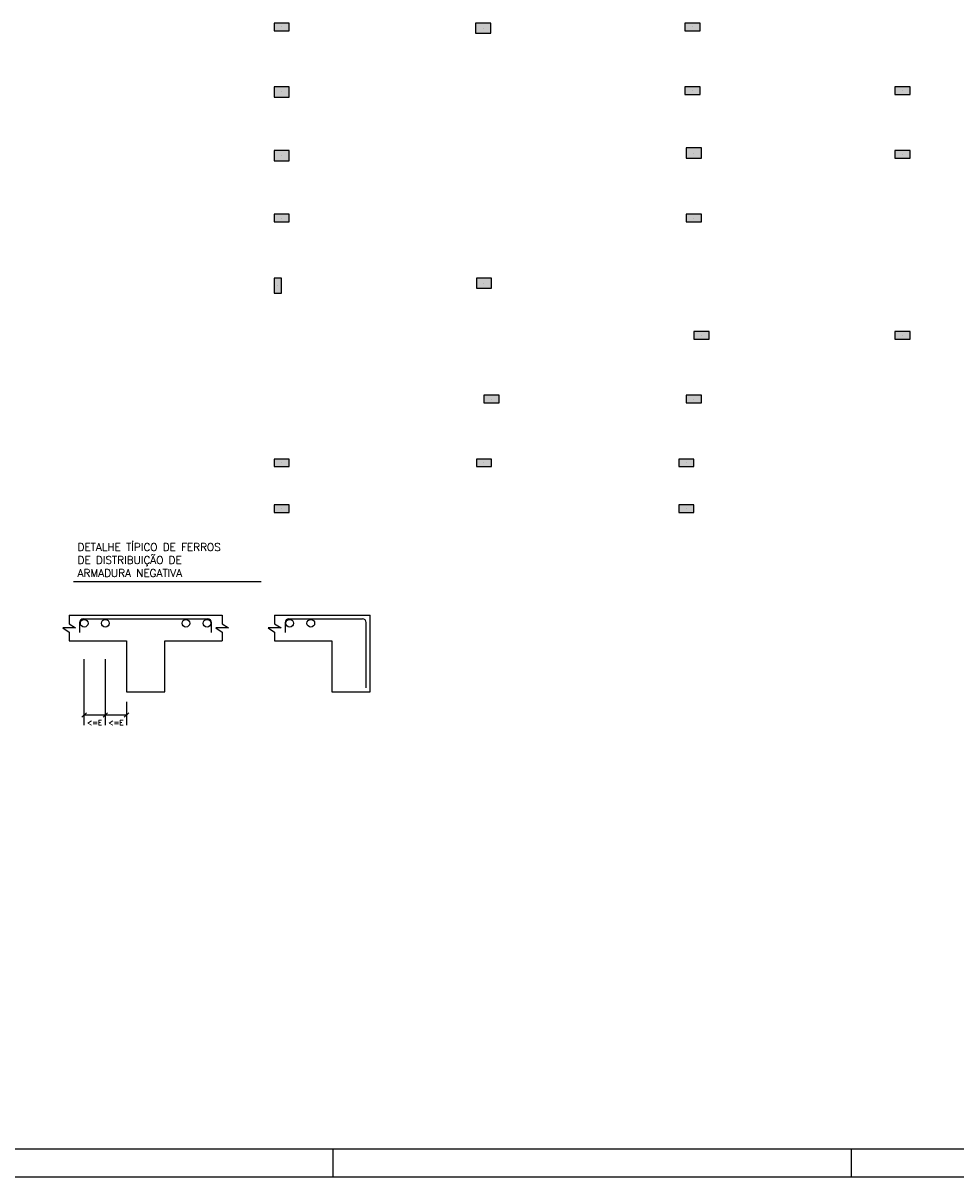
# Model space of a CAD drawing. Extents: x 0 to 119, y 0 to 84.
# Tile 8 of 14: x 52 to 86, y 0 to 41. Entities that reach past the tile are written whole.
import ezdxf

# ---------------------------------------------------------------- set-up
doc = ezdxf.new("R2010")
doc.units = 0
doc.header["$MEASUREMENT"] = 0
for name, color, linetype in [('1', 1, 'CONTINUOUS'), ('2', 2, 'CONTINUOUS'), ('3', 3, 'CONTINUOUS'), ('6', 6, 'CONTINUOUS'), ('8', 8, 'CONTINUOUS'), ('9', 9, 'CONTINUOUS')]:
    doc.layers.add(name, color=color, linetype=linetype)
doc.styles.get("Standard").update_dxf_attribs({"font": 'ROMANS.SHX'})

msp = doc.modelspace()

# ---------------------------------------------------------------- linework, layer by layer
at = {"layer": '1', "linetype": 'Continuous'}
for p, q in [((61.565954, 41.010004), (61.565954, 41.010004)), ((68.756863, 40.964549), (68.756863, 40.964549)), ((76.220499, 41.010004), (76.220499, 41.010004)), ((61.565954, 38.691822), (61.565954, 38.691822)), ((76.220499, 38.737276), (76.220499, 38.737276)), ((83.711408, 38.737276), (83.711408, 38.737276)), ((61.565954, 36.419095), (61.565954, 36.419095)), ((76.275045, 36.510004), (76.275045, 36.510004)), ((83.711408, 36.464549), (83.711408, 36.464549)), ((61.565954, 34.191822), (61.565954, 34.191822)), ((76.275045, 34.191822), (76.275045, 34.191822)), ((61.42959, 31.782731), (61.42959, 31.782731)), ((68.784135, 31.87364), (68.784135, 31.87364)), ((76.547772, 30.010004), (76.547772, 30.010004)), ((83.711408, 30.010004), (83.711408, 30.010004)), ((69.056863, 27.737276), (69.056863, 27.737276)), ((76.275045, 27.737276), (76.275045, 27.737276)), ((61.565954, 25.464549), (61.565954, 25.464549)), ((68.784135, 25.464549), (68.784135, 25.464549)), ((76.002317, 25.464549), (76.002317, 25.464549)), ((61.565954, 23.828185), (61.565954, 23.828185)), ((76.002317, 23.828185), (76.002317, 23.828185)), ((63.400002, 0), (63.400002, 1)), ((81.900002, 0), (81.900002, 1)), ((0, 0), (118.900002, 0))]:
    msp.add_line(p, q, dxfattribs=at)
at = {"layer": '2', "linetype": 'Continuous'}
for p, q in [((54.141225, 21.235684), (60.832259, 21.235684)), ((53.984572, 20.030462), (59.439118, 20.030462)), ((61.315179, 20.030462), (64.72427, 20.030462)), ((64.72427, 17.303189), (64.72427, 20.030462)), ((53.984572, 19.121371), (56.030027, 19.121371)), ((56.030027, 19.121371), (56.030027, 17.303189)), ((57.393663, 17.303189), (57.393663, 19.121371)), ((57.393663, 19.121371), (59.439118, 19.121371)), ((61.315179, 19.121371), (63.360634, 19.121371)), ((63.360634, 19.121371), (63.360634, 17.303189)), ((54.521037, 16.110479), (54.521037, 18.465798)), ((55.275528, 16.110479), (55.275528, 18.465798)), ((56.030027, 17.303189), (57.393663, 17.303189)), ((63.360634, 17.303189), (64.72427, 17.303189)), ((56.030027, 16.939558), (56.030027, 16.110479)), ((54.440685, 16.393765), (54.601388, 16.554454)), ((54.521037, 16.474109), (55.275528, 16.474109)), ((55.195177, 16.393765), (55.35588, 16.554454)), ((55.195177, 16.393765), (55.35588, 16.554454)), ((55.275528, 16.474109), (56.030027, 16.474109)), ((55.949676, 16.393765), (56.110378, 16.554454))]:
    msp.add_line(p, q, dxfattribs=at)
for points in [[(61.838681, 40.87364), (61.838681, 41.146367), (61.293226, 41.146367), (61.293226, 40.87364), (61.838681, 40.87364)], [(69.02959, 40.782731), (69.02959, 41.146367), (68.484135, 41.146367), (68.484135, 40.782731), (69.02959, 40.782731)], [(76.493226, 40.87364), (76.493226, 41.146367), (75.947772, 41.146367), (75.947772, 40.87364), (76.493226, 40.87364)], [(61.838681, 38.510004), (61.838681, 38.87364), (61.293226, 38.87364), (61.293226, 38.510004), (61.838681, 38.510004)], [(76.493226, 38.600913), (76.493226, 38.87364), (75.947772, 38.87364), (75.947772, 38.600913), (76.493226, 38.600913)], [(83.984135, 38.600913), (83.984135, 38.87364), (83.438681, 38.87364), (83.438681, 38.600913), (83.984135, 38.600913)], [(76.547772, 36.328185), (76.547772, 36.691822), (76.002317, 36.691822), (76.002317, 36.328185), (76.547772, 36.328185)], [(61.838681, 36.237276), (61.838681, 36.600913), (61.293226, 36.600913), (61.293226, 36.237276), (61.838681, 36.237276)], [(83.438681, 36.600913), (83.438681, 36.328185), (83.984135, 36.328185), (83.984135, 36.600913), (83.438681, 36.600913)], [(61.838681, 34.055458), (61.838681, 34.328185), (61.293226, 34.328185), (61.293226, 34.055458), (61.838681, 34.055458)], [(76.002317, 34.328185), (76.002317, 34.055458), (76.547772, 34.055458), (76.547772, 34.328185), (76.002317, 34.328185)], [(61.293226, 31.510004), (61.565954, 31.510004), (61.565954, 32.055458), (61.293226, 32.055458), (61.293226, 31.510004)], [(68.511408, 32.055458), (68.511408, 31.691822), (69.056863, 31.691822), (69.056863, 32.055458), (68.511408, 32.055458)], [(76.275045, 30.146367), (76.275045, 29.87364), (76.820499, 29.87364), (76.820499, 30.146367), (76.275045, 30.146367)], [(83.438681, 30.146367), (83.438681, 29.87364), (83.984135, 29.87364), (83.984135, 30.146367), (83.438681, 30.146367)], [(68.784135, 27.87364), (68.784135, 27.600913), (69.32959, 27.600913), (69.32959, 27.87364), (68.784135, 27.87364)], [(76.002317, 27.87364), (76.002317, 27.600913), (76.547772, 27.600913), (76.547772, 27.87364), (76.002317, 27.87364)], [(61.293226, 25.600913), (61.293226, 25.328185), (61.838681, 25.328185), (61.838681, 25.600913), (61.293226, 25.600913)], [(68.511408, 25.600913), (68.511408, 25.328185), (69.056863, 25.328185), (69.056863, 25.600913), (68.511408, 25.600913)], [(75.72959, 25.600913), (75.72959, 25.328185), (76.275045, 25.328185), (76.275045, 25.600913), (75.72959, 25.600913)], [(61.293226, 23.964549), (61.293226, 23.691822), (61.838681, 23.691822), (61.838681, 23.964549), (61.293226, 23.964549)], [(75.72959, 23.964549), (75.72959, 23.691822), (76.275045, 23.691822), (76.275045, 23.964549), (75.72959, 23.964549)], [(53.984572, 20.030462), (53.984572, 19.727431), (54.211845, 19.575916), (53.7573, 19.575916), (53.984572, 19.424401), (53.984572, 19.121371)], [(59.439118, 20.030462), (59.439118, 19.727431), (59.666391, 19.575916), (59.211845, 19.575916), (59.439118, 19.424401), (59.439118, 19.121371)], [(61.315179, 20.030462), (61.315179, 19.727431), (61.542452, 19.575916), (61.087906, 19.575916), (61.315179, 19.424401), (61.315179, 19.121371)]]:
    msp.add_lwpolyline(points, dxfattribs=at)
at = {"layer": '3', "linetype": 'Continuous'}
for centre in [(54.521037, 19.743347), (55.275528, 19.743347), (58.148162, 19.743347), (58.902654, 19.743347), (61.851643, 19.743347), (62.606135, 19.743347)]:
    msp.add_circle(centre, 0.136364, dxfattribs=at)
at = {"layer": '6', "linetype": 'Continuous'}
for p, q in [((54.359023, 19.768149), (54.359023, 19.415532)), ((54.495388, 19.904507), (56.711845, 19.904507)), ((56.711845, 19.904507), (58.928302, 19.904507)), ((59.064667, 19.415532), (59.064667, 19.768149)), ((61.68963, 19.768149), (61.68963, 19.415532)), ((61.825995, 19.904507), (64.276882, 19.904507)), ((64.276882, 19.904507), (64.447885, 19.904507)), ((64.58425, 17.446011), (64.58425, 19.768149))]:
    msp.add_line(p, q, dxfattribs=at)
for centre, radius, start, end in [((54.495388, 19.768149), 0.136358, 90, 180), ((58.928302, 19.768149), 0.136365, 0, 90), ((61.825995, 19.768149), 0.136358, 90, 180), ((64.447885, 19.768149), 0.136365, 0, 90)]:
    msp.add_arc(centre, radius, start, end, dxfattribs=at)
at = {"layer": '8', "linetype": 'Continuous'}
msp.add_line((2.5, 1), (117.900002, 1), dxfattribs=at)
at = {"layer": '9', "linetype": 'Continuous'}
for points in [[(61.838681, 40.87364), (61.838681, 41.146367), (61.293226, 41.146367)], [(61.838681, 40.87364), (61.293226, 41.146367), (61.293226, 40.87364)], [(69.02959, 40.782731), (69.02959, 41.146367), (68.484135, 41.146367)], [(69.02959, 40.782731), (68.484135, 41.146367), (68.484135, 40.782731)], [(76.493226, 40.87364), (76.493226, 41.146367), (75.947772, 41.146367)], [(76.493226, 40.87364), (75.947772, 41.146367), (75.947772, 40.87364)], [(61.838681, 40.87364), (61.293226, 40.87364), (61.838681, 40.87364)], [(69.02959, 40.782731), (68.484135, 40.782731), (69.02959, 40.782731)], [(76.493226, 40.87364), (75.947772, 40.87364), (76.493226, 40.87364)], [(61.838681, 38.510004), (61.838681, 38.87364), (61.293226, 38.87364)], [(61.838681, 38.510004), (61.293226, 38.87364), (61.293226, 38.510004)], [(76.493226, 38.600913), (76.493226, 38.87364), (75.947772, 38.87364)], [(76.493226, 38.600913), (75.947772, 38.87364), (75.947772, 38.600913)], [(83.984135, 38.600913), (83.984135, 38.87364), (83.438681, 38.87364)], [(83.984135, 38.600913), (83.438681, 38.87364), (83.438681, 38.600913)], [(61.838681, 38.510004), (61.293226, 38.510004), (61.838681, 38.510004)], [(76.493226, 38.600913), (75.947772, 38.600913), (76.493226, 38.600913)], [(83.984135, 38.600913), (83.438681, 38.600913), (83.984135, 38.600913)], [(76.547772, 36.328185), (76.547772, 36.691822), (76.002317, 36.691822)], [(76.547772, 36.328185), (76.002317, 36.691822), (76.002317, 36.328185)], [(61.838681, 36.237276), (61.838681, 36.600913), (61.293226, 36.600913)], [(61.838681, 36.237276), (61.293226, 36.600913), (61.293226, 36.237276)], [(61.838681, 36.237276), (61.293226, 36.237276), (61.838681, 36.237276)], [(76.547772, 36.328185), (76.002317, 36.328185), (76.547772, 36.328185)], [(83.438681, 36.600913), (83.438681, 36.328185), (83.984135, 36.328185)], [(83.438681, 36.600913), (83.984135, 36.328185), (83.984135, 36.600913)], [(83.438681, 36.600913), (83.984135, 36.600913), (83.438681, 36.600913)], [(61.838681, 34.055458), (61.838681, 34.328185), (61.293226, 34.328185)], [(61.838681, 34.055458), (61.293226, 34.328185), (61.293226, 34.055458)], [(76.002317, 34.328185), (76.002317, 34.055458), (76.547772, 34.055458)], [(76.002317, 34.328185), (76.547772, 34.055458), (76.547772, 34.328185)], [(76.002317, 34.328185), (76.547772, 34.328185), (76.002317, 34.328185)], [(61.838681, 34.055458), (61.293226, 34.055458), (61.838681, 34.055458)], [(61.293226, 31.510004), (61.565954, 31.510004), (61.565954, 32.055458)], [(61.293226, 31.510004), (61.565954, 32.055458), (61.293226, 32.055458)], [(61.293226, 31.510004), (61.293226, 32.055458), (61.293226, 31.510004)], [(68.511408, 32.055458), (68.511408, 31.691822), (69.056863, 31.691822)], [(68.511408, 32.055458), (69.056863, 31.691822), (69.056863, 32.055458)], [(68.511408, 32.055458), (69.056863, 32.055458), (68.511408, 32.055458)], [(76.275045, 30.146367), (76.275045, 29.87364), (76.820499, 29.87364)], [(76.275045, 30.146367), (76.820499, 29.87364), (76.820499, 30.146367)], [(76.275045, 30.146367), (76.820499, 30.146367), (76.275045, 30.146367)], [(83.438681, 30.146367), (83.438681, 29.87364), (83.984135, 29.87364)], [(83.438681, 30.146367), (83.984135, 29.87364), (83.984135, 30.146367)], [(83.438681, 30.146367), (83.984135, 30.146367), (83.438681, 30.146367)], [(68.784135, 27.87364), (68.784135, 27.600913), (69.32959, 27.600913)], [(68.784135, 27.87364), (69.32959, 27.600913), (69.32959, 27.87364)], [(68.784135, 27.87364), (69.32959, 27.87364), (68.784135, 27.87364)], [(76.002317, 27.87364), (76.002317, 27.600913), (76.547772, 27.600913)], [(76.002317, 27.87364), (76.547772, 27.600913), (76.547772, 27.87364)], [(76.002317, 27.87364), (76.547772, 27.87364), (76.002317, 27.87364)], [(61.293226, 25.600913), (61.293226, 25.328185), (61.838681, 25.328185)], [(61.293226, 25.600913), (61.838681, 25.328185), (61.838681, 25.600913)], [(61.293226, 25.600913), (61.838681, 25.600913), (61.293226, 25.600913)], [(68.511408, 25.600913), (68.511408, 25.328185), (69.056863, 25.328185)], [(68.511408, 25.600913), (69.056863, 25.328185), (69.056863, 25.600913)], [(68.511408, 25.600913), (69.056863, 25.600913), (68.511408, 25.600913)], [(75.72959, 25.600913), (75.72959, 25.328185), (76.275045, 25.328185)], [(75.72959, 25.600913), (76.275045, 25.328185), (76.275045, 25.600913)], [(75.72959, 25.600913), (76.275045, 25.600913), (75.72959, 25.600913)], [(61.293226, 23.964549), (61.293226, 23.691822), (61.838681, 23.691822)], [(61.293226, 23.964549), (61.838681, 23.691822), (61.838681, 23.964549)], [(61.293226, 23.964549), (61.838681, 23.964549), (61.293226, 23.964549)], [(75.72959, 23.964549), (75.72959, 23.691822), (76.275045, 23.691822)], [(75.72959, 23.964549), (76.275045, 23.691822), (76.275045, 23.964549)], [(75.72959, 23.964549), (76.275045, 23.964549), (75.72959, 23.964549)]]:
    msp.add_solid(points, dxfattribs=at)

# ---------------------------------------------------------------- texts
at = {"layer": '2', "linetype": 'Continuous'}
for s, height, p in [('DETALHE TÍPICO DE FERROS', 0.272727, (54.285337, 22.322776)), ('DE DISTRIBUIÇÃO DE', 0.272727, (54.285337, 21.85913)), ('ARMADURA NEGATIVA', 0.272727, (54.285337, 21.395485)), ('<=E', 0.181818, (54.620344, 16.107621)), ('<=E', 0.181818, (55.386536, 16.107621))]:
    msp.add_text(s, height=height, dxfattribs=at).set_placement(p)

doc.saveas('drawing.dxf')
